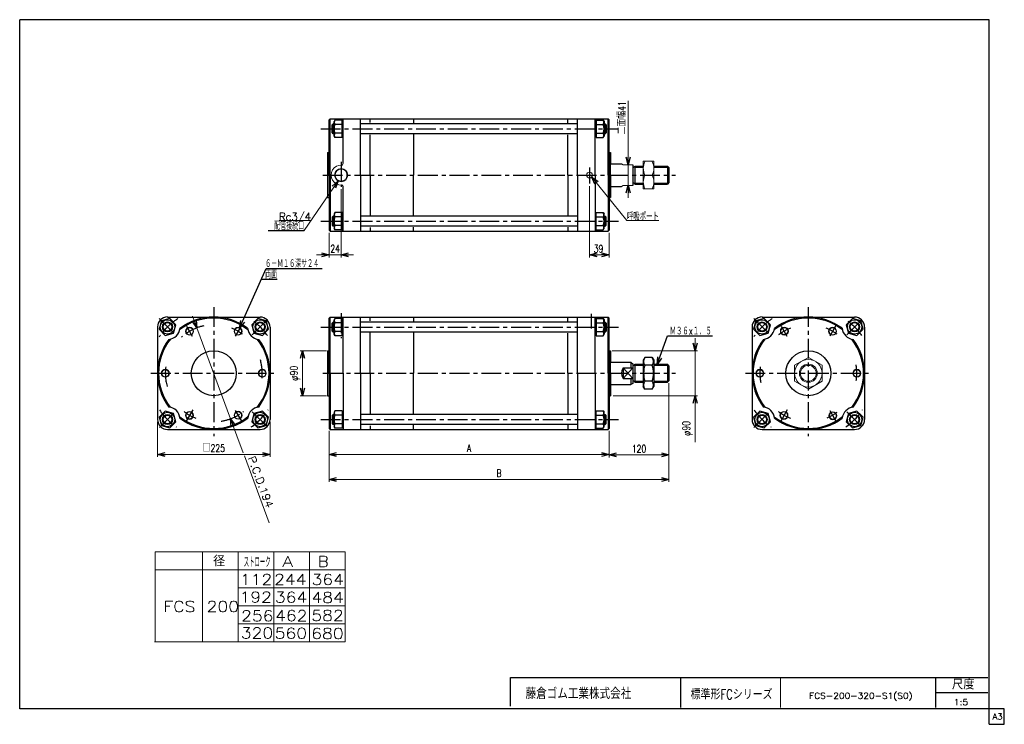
# Model space of a CAD drawing. Header units: millimetres. Extents: x -950 to 1020, y -701 to 709.
import ezdxf
from ezdxf.enums import TextEntityAlignment as Align

# ---------------------------------------------------------------- set-up
doc = ezdxf.new("R2010")
doc.units = ezdxf.units.MM
doc.header["$LTSCALE"] = 1.25
doc.linetypes.add('CENTER', pattern=[50.8, 31.75, -6.35, 6.35, -6.35])
doc.layers.add('ZUWAKU', color=7, linetype='Continuous')
doc.styles.add('dcStyle0', font='txt.shx', dxfattribs={"width": 0.75, "bigfont": 'bigfont'})
doc.dimstyles.new('DaDimRotatedStyle', dxfattribs={"dimtxt": 15, "dimasz": 15.000009, "dimexe": 5, "dimexo": 5, "dimgap": 5, "dimtad": 3, "dimdsep": 46, "dimtxsty": 'dcStyle0', "dimblk1": 'OPEN30', "dimblk2": 'OPEN30', "dimsah": 1, "dimcen": 0.09, "dimclrd": 4, "dimclre": 4, "dimclrt": 4, "dimadec": 0, "dimazin": 2, "dimtfac": 1, "dimtdec": 4, "dimtmove": 0, "dimatfit": 0, "dimfxl": 1, "dimarcsym": 0})

# ---------------------------------------------------------------- blocks, each defined once
blk = doc.blocks.new('_OPEN30')
at = {"color": 0, "linetype": 'ByBlock', "lineweight": -2}
for p, q in [((-1, 0.267949), (0, 0)), ((0, 0), (-1, -0.267949)), ((0, 0), (-1, 0))]:
    blk.add_line(p, q, dxfattribs=at)
blk = doc.blocks.new('DC_GROUP_Φ200_1')
at = {"color": 4, "linetype": 'Continuous', "lineweight": 25}
for p, q in [((-666.5, 106), (-671, 89.3)), ((-649.8, 110.5), (-666.5, 106)), ((-637.5, 98.2), (-649.8, 110.5)), ((-671, 89.3), (-658.7, 77)), ((-658.7, 77), (-642, 81.5)), ((-642, 81.5), (-637.5, 98.2))]:
    blk.add_line(p, q, dxfattribs=at)
for radius in [14.5, 10, 8.65]:
    blk.add_circle((-654.3, 93.8), radius, dxfattribs=at)
blk = doc.blocks.new('DC_GROUP_Φ200_2')
at = {"color": 4, "linetype": 'Continuous', "lineweight": 25}
for p, q in [((-464.5, -74.8), (-481.3, -79.3)), ((-452.3, -87), (-464.5, -74.8)), ((-481.3, -79.3), (-485.7, -96)), ((-485.7, -96), (-473.5, -108.2)), ((-456.8, -103.7), (-452.3, -87)), ((-473.5, -108.2), (-456.8, -103.7))]:
    blk.add_line(p, q, dxfattribs=at)
for radius in [14.5, 10, 8.65]:
    blk.add_circle((-469, -91.5), radius, dxfattribs=at)
blk = doc.blocks.new('DC_GROUP_Φ200_3')
at = {"color": 4, "linetype": 'Continuous', "lineweight": 25}
for p, q in [((-473.5, 110.5), (-485.7, 98.2)), ((-456.8, 106), (-473.5, 110.5)), ((-452.3, 89.3), (-456.8, 106)), ((-485.7, 98.2), (-481.3, 81.5)), ((-481.3, 81.5), (-464.5, 77)), ((-464.5, 77), (-452.3, 89.3))]:
    blk.add_line(p, q, dxfattribs=at)
for radius in [14.5, 10, 8.65]:
    blk.add_circle((-469, 93.8), radius, dxfattribs=at)
blk = doc.blocks.new('DC_GROUP_Φ200_4')
at = {"color": 4, "linetype": 'Continuous', "lineweight": 25}
for p, q in [((-658.7, -74.8), (-671, -87)), ((-642, -79.3), (-658.7, -74.8)), ((-671, -87), (-666.5, -103.7)), ((-649.8, -108.2), (-637.5, -96)), ((-637.5, -96), (-642, -79.3)), ((-666.5, -103.7), (-649.8, -108.2))]:
    blk.add_line(p, q, dxfattribs=at)
for radius in [14.5, 10, 8.65]:
    blk.add_circle((-654.3, -91.5), radius, dxfattribs=at)
blk = doc.blocks.new('DC_GROUP_Φ200_5')
at = {"color": 4, "linetype": 'Continuous', "lineweight": 25}
for p, q in [((-319.4, -74), (-321, -76.9)), ((-321, -76.9), (-321, -105.9)), ((-305, -74), (-319.4, -74)), ((-305, -74), (-305, -108.7)), ((-305, -74.5), (-305, -108.3)), ((-305, -74.5), (-302.9, -74.5)), ((-305, -82.7), (-319.4, -82.7)), ((-319.4, -108.7), (-321, -105.9)), ((-305, -100), (-319.4, -100)), ((-305, -108.7), (-319.4, -108.7)), ((-305, -108.3), (-302.9, -108.3))]:
    blk.add_line(p, q, dxfattribs=at)
for centre, radius, start, end in [((-311.9, -78.4), 8.66, 150, 210), ((-297.2, -91.4), 23.8, 158.7017, 201.2983), ((-311.9, -104.4), 8.66, 150, 210)]:
    blk.add_arc(centre, radius, start, end, dxfattribs=at)
blk = doc.blocks.new('DC_GROUP_Φ200_6')
at = {"color": 4, "linetype": 'Continuous', "lineweight": 25}
for p, q in [((203.2, -74.5), (201.1, -74.5)), ((203.2, -108.7), (203.2, -74)), ((203.2, -74), (217.6, -74)), ((203.2, -108.3), (203.2, -74.5)), ((217.6, -74), (219.2, -76.9)), ((219.2, -105.9), (219.2, -76.9)), ((203.2, -82.7), (217.6, -82.7)), ((203.2, -108.3), (201.1, -108.3)), ((203.2, -100), (217.6, -100)), ((203.2, -108.7), (217.6, -108.7)), ((217.6, -108.7), (219.2, -105.9))]:
    blk.add_line(p, q, dxfattribs=at)
for centre, radius, start, end in [((210.1, -78.4), 8.66, 330, 30), ((195.3, -91.4), 23.8, 338.7017, 21.2983), ((210.1, -104.4), 8.66, 330, 30)]:
    blk.add_arc(centre, radius, start, end, dxfattribs=at)
blk = doc.blocks.new('DC_GROUP_Φ200_7')
at = {"color": 4, "linetype": 'Continuous', "lineweight": 25}
for p, q in [((300.7, 32.9), (297.7, 27.6)), ((297.7, 27.6), (297.7, -25.4)), ((315.6, 32.9), (300.7, 32.9)), ((315.6, 32.9), (318.7, 27.6)), ((318.7, 27.6), (318.7, -25.4)), ((315.6, 17), (300.7, 17)), ((315.6, -14.7), (300.7, -14.7)), ((300.7, -30.6), (297.7, -25.4)), ((315.6, -30.6), (300.7, -30.6)), ((315.6, -30.6), (318.7, -25.4))]:
    blk.add_line(p, q, dxfattribs=at)
for centre, radius, start, end in [((312.3, 24.9), 14.1, 145.6111, 214.3889), ((304, 24.9), 14.1, 325.6111, 34.3889), ((350.8, 1.1), 52.5, 162.4111, 197.5889), ((265.5, 1.1), 52.5, 342.4111, 17.5889), ((312.3, -22.7), 14.1, 145.6111, 214.3889), ((304, -22.7), 14.1, 325.6111, 34.3889)]:
    blk.add_arc(centre, radius, start, end, dxfattribs=at)
blk = doc.blocks.new('DC_GROUP_Φ200_8')
at = {"color": 4, "linetype": 'Continuous', "lineweight": 25}
for p, q in [((523, 106), (518.5, 89.3)), ((539.7, 110.5), (523, 106)), ((552, 98.2), (539.7, 110.5)), ((518.5, 89.3), (530.8, 77)), ((530.8, 77), (547.5, 81.5)), ((547.5, 81.5), (552, 98.2))]:
    blk.add_line(p, q, dxfattribs=at)
for radius in [14.5, 10, 8.65]:
    blk.add_circle((535.3, 93.8), radius, dxfattribs=at)
blk = doc.blocks.new('DC_GROUP_Φ200_9')
at = {"color": 4, "linetype": 'Continuous', "lineweight": 25}
for p, q in [((725, -74.8), (708.3, -79.3)), ((737.3, -87), (725, -74.8)), ((708.3, -79.3), (703.8, -96)), ((703.8, -96), (716, -108.2)), ((732.8, -103.7), (737.3, -87)), ((716, -108.2), (732.8, -103.7))]:
    blk.add_line(p, q, dxfattribs=at)
for radius in [14.5, 10, 8.65]:
    blk.add_circle((720.5, -91.5), radius, dxfattribs=at)
blk = doc.blocks.new('DC_GROUP_Φ200_10')
at = {"color": 4, "linetype": 'Continuous', "lineweight": 25}
for p, q in [((716, 110.5), (703.8, 98.2)), ((732.8, 106), (716, 110.5)), ((737.3, 89.3), (732.8, 106)), ((703.8, 98.2), (708.3, 81.5)), ((708.3, 81.5), (725, 77)), ((725, 77), (737.3, 89.3))]:
    blk.add_line(p, q, dxfattribs=at)
for radius in [14.5, 10, 8.65]:
    blk.add_circle((720.5, 93.8), radius, dxfattribs=at)
blk = doc.blocks.new('DC_GROUP_Φ200_11')
at = {"color": 4, "linetype": 'Continuous', "lineweight": 25}
for p, q in [((530.8, -74.8), (518.5, -87)), ((547.5, -79.3), (530.8, -74.8)), ((518.5, -87), (523, -103.7)), ((539.7, -108.2), (552, -96)), ((552, -96), (547.5, -79.3)), ((523, -103.7), (539.7, -108.2))]:
    blk.add_line(p, q, dxfattribs=at)
for radius in [14.5, 10, 8.65]:
    blk.add_circle((535.3, -91.5), radius, dxfattribs=at)
blk = doc.blocks.new('DC_GROUP_Φ200_12')
at = {"color": 4, "linetype": 'Continuous', "lineweight": 25}
for p, q in [((-319.4, 111), (-321, 108.1)), ((-321, 79.1), (-321, 108.1)), ((-305, 111), (-319.4, 111)), ((-305, 102.3), (-319.4, 102.3)), ((-305, 76.3), (-305, 111)), ((-305, 76.7), (-305, 110.5)), ((-305, 110.5), (-302.9, 110.5)), ((-319.4, 76.3), (-321, 79.1)), ((-305, 85), (-319.4, 85)), ((-305, 76.3), (-319.4, 76.3)), ((-305, 76.7), (-302.9, 76.7))]:
    blk.add_line(p, q, dxfattribs=at)
for centre, radius, start, end in [((-297.2, 93.6), 23.8, 158.7017, 201.2983), ((-311.9, 106.6), 8.66, 150, 210), ((-311.9, 80.6), 8.66, 150, 210)]:
    blk.add_arc(centre, radius, start, end, dxfattribs=at)
blk = doc.blocks.new('DC_GROUP_Φ200_13')
at = {"color": 4, "linetype": 'Continuous', "lineweight": 25}
for p, q in [((203.2, 110.5), (201.1, 110.5)), ((203.2, 111), (203.2, 76.3)), ((203.2, 111), (217.6, 111)), ((203.2, 110.5), (203.2, 76.7)), ((203.2, 102.3), (217.6, 102.3)), ((217.6, 111), (219.2, 108.1)), ((219.2, 108.1), (219.2, 79.1)), ((203.2, 85), (217.6, 85)), ((217.6, 76.3), (219.2, 79.1)), ((203.2, 76.7), (201.1, 76.7)), ((203.2, 76.3), (217.6, 76.3))]:
    blk.add_line(p, q, dxfattribs=at)
for centre, radius, start, end in [((210.1, 106.6), 8.66, 330, 30), ((195.3, 93.6), 23.8, 338.7017, 21.2983), ((210.1, 80.6), 8.66, 330, 30)]:
    blk.add_arc(centre, radius, start, end, dxfattribs=at)
blk = doc.blocks.new('DC_GROUP_Φ200_14')
at = {"color": 4, "linetype": 'Continuous', "lineweight": 25}
for p, q in [((-319.4, 322.5), (-321, 319.7)), ((-321, 319.7), (-321, 290.7)), ((-305, 322.5), (-319.4, 322.5)), ((-305, 322.5), (-305, 287.8)), ((-305, 322.1), (-305, 288.3)), ((-305, 322.1), (-302.9, 322.1)), ((-305, 313.8), (-319.4, 313.8)), ((-305, 296.5), (-319.4, 296.5)), ((-319.4, 287.8), (-321, 290.7)), ((-305, 287.8), (-319.4, 287.8)), ((-305, 288.3), (-302.9, 288.3))]:
    blk.add_line(p, q, dxfattribs=at)
for centre, radius, start, end in [((-311.9, 318.1), 8.66, 150, 210), ((-297.2, 305.2), 23.8, 158.7017, 201.2983), ((-311.9, 292.2), 8.66, 150, 210)]:
    blk.add_arc(centre, radius, start, end, dxfattribs=at)
blk = doc.blocks.new('DC_GROUP_Φ200_15')
at = {"color": 4, "linetype": 'Continuous', "lineweight": 25}
for p, q in [((203.2, 322.1), (201.1, 322.1)), ((203.2, 287.8), (203.2, 322.5)), ((203.2, 322.5), (217.6, 322.5)), ((203.2, 288.3), (203.2, 322.1)), ((217.6, 322.5), (219.2, 319.7)), ((219.2, 290.7), (219.2, 319.7)), ((203.2, 313.8), (217.6, 313.8)), ((203.2, 296.5), (217.6, 296.5)), ((203.2, 288.3), (201.1, 288.3)), ((203.2, 287.8), (217.6, 287.8)), ((217.6, 287.8), (219.2, 290.7))]:
    blk.add_line(p, q, dxfattribs=at)
for centre, radius, start, end in [((210.1, 318.1), 8.66, 330, 30), ((195.3, 305.2), 23.8, 338.7017, 21.2983), ((210.1, 292.2), 8.66, 330, 30)]:
    blk.add_arc(centre, radius, start, end, dxfattribs=at)
blk = doc.blocks.new('DC_GROUP_Φ200_16')
at = {"color": 4, "linetype": 'Continuous', "lineweight": 25}
for p, q in [((-319.4, 507.5), (-321, 504.7)), ((-321, 475.7), (-321, 504.7)), ((-305, 507.5), (-319.4, 507.5)), ((-305, 498.8), (-319.4, 498.8)), ((-305, 472.8), (-305, 507.5)), ((-305, 473.3), (-305, 507.1)), ((-305, 507.1), (-302.9, 507.1)), ((-319.4, 472.8), (-321, 475.7)), ((-305, 481.5), (-319.4, 481.5)), ((-305, 472.8), (-319.4, 472.8)), ((-305, 473.3), (-302.9, 473.3))]:
    blk.add_line(p, q, dxfattribs=at)
for centre, radius, start, end in [((-297.2, 490.2), 23.8, 158.7017, 201.2983), ((-311.9, 503.1), 8.66, 150, 210), ((-311.9, 477.2), 8.66, 150, 210)]:
    blk.add_arc(centre, radius, start, end, dxfattribs=at)
blk = doc.blocks.new('DC_GROUP_Φ200_17')
at = {"color": 4, "linetype": 'Continuous', "lineweight": 25}
for p, q in [((203.2, 507.1), (201.1, 507.1)), ((203.2, 507.5), (203.2, 472.8)), ((203.2, 507.5), (217.6, 507.5)), ((203.2, 507.1), (203.2, 473.3)), ((203.2, 498.8), (217.6, 498.8)), ((217.6, 507.5), (219.2, 504.7)), ((219.2, 504.7), (219.2, 475.7)), ((203.2, 473.3), (201.1, 473.3)), ((203.2, 481.5), (217.6, 481.5)), ((203.2, 472.8), (217.6, 472.8)), ((217.6, 472.8), (219.2, 475.7))]:
    blk.add_line(p, q, dxfattribs=at)
for centre, radius, start, end in [((210.1, 503.1), 8.66, 330, 30), ((195.3, 490.2), 23.8, 338.7017, 21.2983), ((210.1, 477.2), 8.66, 330, 30)]:
    blk.add_arc(centre, radius, start, end, dxfattribs=at)
blk = doc.blocks.new('*D18')
at = {"color": 4, "linetype": 'Continuous', "lineweight": 13}
for p, q in [((-335.9, 46.1), (-388.9, 46.1)), ((-383.9, -43.9), (-383.9, 46.1)), ((-335.9, -43.9), (-388.9, -43.9))]:
    blk.add_line(p, q, dxfattribs=at)
at = {"color": 4, "xscale": 15.00001393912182, "yscale": 14.99994636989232}
for p, rotation in [((-383.9, 46.1), 90), ((-383.9, -43.9), 270)]:
    blk.add_blockref('_OPEN30', p, dxfattribs=dict(at, rotation=rotation))
at = {"color": 4, "insert": (-388.9, 1.1), "char_height": 15, "width": 63.75, "attachment_point": 8, "rotation": 90, "style": 'dcStyle0'}
blk.add_mtext('\\T1.00;φ90', dxfattribs=at)
blk = doc.blocks.new('*D19')
at = {"color": 4, "linetype": 'Continuous', "lineweight": 13}
for p, q in [((401.2, 71.1), (401.2, 46.1)), ((235.6, 46.1), (406.2, 46.1)), ((401.2, -43.9), (401.2, 46.1)), ((237.1, -43.9), (406.2, -43.9)), ((401.2, -136.9), (401.2, -43.9))]:
    blk.add_line(p, q, dxfattribs=at)
at = {"color": 4, "xscale": 15.00001393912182, "yscale": 14.99994636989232}
for p, rotation in [((401.2, 46.1), 270), ((401.2, -43.9), 90)]:
    blk.add_blockref('_OPEN30', p, dxfattribs=dict(at, rotation=rotation))
at = {"color": 4, "insert": (396.2, -94.4), "char_height": 15, "width": 63.75, "attachment_point": 9, "rotation": 90, "style": 'dcStyle0'}
blk.add_mtext('\\T1.00;φ90', dxfattribs=at)
blk = doc.blocks.new('*D20')
at = {"color": 4, "linetype": 'Continuous', "lineweight": 13}
for p, q in [((-330.9, -114.4), (-330.9, -166.4)), ((229.1, -114.4), (229.1, -166.4)), ((-330.9, -161.4), (229.1, -161.4))]:
    blk.add_line(p, q, dxfattribs=at)
at = {"color": 4, "xscale": 15.00001393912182, "yscale": 14.99994636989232}
for p, rotation in [((-330.9, -161.4), 180), ((229.1, -161.4), 360)]:
    blk.add_blockref('_OPEN30', p, dxfattribs=dict(at, rotation=rotation))
at = {"color": 4, "insert": (-50.9, -156.4), "char_height": 15, "width": 33.75, "attachment_point": 8, "style": 'dcStyle0'}
blk.add_mtext('\\T1.00;A', dxfattribs=at)
blk = doc.blocks.new('*D21')
at = {"color": 4, "linetype": 'Continuous', "lineweight": 13}
for p, q in [((349.1, -18.9), (349.1, -167.4)), ((229.1, -114.4), (229.1, -167.4)), ((229.1, -162.4), (349.1, -162.4))]:
    blk.add_line(p, q, dxfattribs=at)
at = {"color": 4, "xscale": 15.00001393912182, "yscale": 14.99994636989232}
for p, rotation in [((229.1, -162.4), 180), ((349.1, -162.4), 360)]:
    blk.add_blockref('_OPEN30', p, dxfattribs=dict(at, rotation=rotation))
at = {"color": 4, "insert": (289.1, -157.4), "char_height": 15, "width": 63.75, "attachment_point": 8, "style": 'dcStyle0'}
blk.add_mtext('\\T1.00;120', dxfattribs=at)
blk = doc.blocks.new('*D22')
at = {"color": 4, "linetype": 'Continuous', "lineweight": 13}
for p, q in [((349.1, -18.9), (349.1, -216.4)), ((-330.9, -114.4), (-330.9, -216.4)), ((-330.9, -211.4), (349.1, -211.4))]:
    blk.add_line(p, q, dxfattribs=at)
at = {"color": 4, "xscale": 15.00001393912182, "yscale": 14.99994636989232}
for p, rotation in [((-330.9, -211.4), 180), ((349.1, -211.4), 360)]:
    blk.add_blockref('_OPEN30', p, dxfattribs=dict(at, rotation=rotation))
at = {"color": 4, "insert": (9.1, -206.4), "char_height": 15, "width": 33.75, "attachment_point": 8, "style": 'dcStyle0'}
blk.add_mtext('\\T1.00;B', dxfattribs=at)
blk = doc.blocks.new('DC_GROUP_Φ200_18')
at = {"color": 4, "linetype": 'Continuous', "lineweight": 13}
for p, q in [((318.7, 425.2), (297.7, 425.2)), ((297.7, 425.2), (297.7, 370.2)), ((318.7, 370.2), (318.7, 425.2)), ((300.7, 397.7), (315.6, 397.7)), ((297.7, 370.2), (318.7, 370.2))]:
    blk.add_line(p, q, dxfattribs=at)
for centre, start, end in [((330.3, 411.4), 155.068, 204.932), ((286.1, 411.4), 335.068, 24.932), ((330.3, 383.9), 155.068, 204.932), ((286.1, 383.9), 335.068, 24.932)]:
    blk.add_arc(centre, 32.6, start, end, dxfattribs=at)
blk = doc.blocks.new('DC_GROUP_Φ200_19')
at = {"color": 4, "linetype": 'Continuous', "lineweight": 13}
for p, q in [((627.9, 32.9), (600.4, 17)), ((655.4, 17), (627.9, 32.9)), ((600.4, 17), (600.4, -14.7)), ((655.4, -14.7), (655.4, 17)), ((600.4, -14.7), (627.9, -30.6)), ((627.9, -30.6), (655.4, -14.7))]:
    blk.add_line(p, q, dxfattribs=at)
for radius in [27.5, 18, 15.8]:
    blk.add_circle((627.9, 1.1), radius, dxfattribs=at)
blk = doc.blocks.new('*D25')
at = {"color": 4, "linetype": 'Continuous', "lineweight": 13}
for p, q in [((-674.1, -96.4), (-674.1, -166.4)), ((-449.1, -96.4), (-449.1, -166.4)), ((-674.1, -161.4), (-449.1, -161.4))]:
    blk.add_line(p, q, dxfattribs=at)
at = {"color": 4, "xscale": 15.00001393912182, "yscale": 14.99994636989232}
for p, rotation in [((-674.1, -161.4), 180), ((-449.1, -161.4), 360)]:
    blk.add_blockref('_OPEN30', p, dxfattribs=dict(at, rotation=rotation))
at = {"color": 4, "insert": (-561.6, -156.4), "char_height": 15, "width": 78.75, "attachment_point": 8, "style": 'dcStyle0'}
blk.add_mtext('\\T1.00;□225', dxfattribs=at)
blk = doc.blocks.new('DC_GROUP_Φ200_20')
at = {"color": 4, "linetype": 'Continuous', "lineweight": 13}
for p, q in [((-604, 115.5), (-595.3, 92.1)), ((-595.3, 92.1), (-528, -89.8)), ((-502.6, -158.2), (-528, -89.8)), ((-450.7, -298.4), (-500.4, -164.3))]:
    blk.add_line(p, q, dxfattribs=at)
at = {"color": 4, "xscale": 15.00001393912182, "yscale": 14.99994636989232}
for p, rotation in [((-595.3, 92.1), 290.319751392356), ((-528, -89.8), 110.319751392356)]:
    blk.add_blockref('_OPEN30', p, dxfattribs=dict(at, rotation=rotation))
at = {"color": 4, "style": 'dcStyle0', "width": 0.8}
blk.add_text('P.C.D.194', height=15, rotation=-69.6802, dxfattribs=at).set_placement((-493.6, -168.3), (-456, -269.6), align=Align.FIT)
blk = doc.blocks.new('*D27')
at = {"color": 4, "linetype": 'Continuous', "lineweight": 13}
for p, q in [((267.7, 546.5), (267.7, 418.2)), ((267.7, 377.2), (267.7, 418.2)), ((267.7, 352.2), (267.7, 377.2))]:
    blk.add_line(p, q, dxfattribs=at)
at = {"color": 4, "xscale": 15.00001393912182, "yscale": 14.99994636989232}
for p, rotation in [((267.7, 418.2), 270), ((267.7, 377.2), 90)]:
    blk.add_blockref('_OPEN30', p, dxfattribs=dict(at, rotation=rotation))
at = {"color": 4, "insert": (262.7, 479), "char_height": 15, "width": 93.75, "attachment_point": 7, "rotation": 90, "style": 'dcStyle0'}
blk.add_mtext('\\T1.00;二面幅41', dxfattribs=at)
blk = doc.blocks.new('DC_GROUP_Φ200_21')
at = {"color": 4, "linetype": 'Continuous', "lineweight": 13}
for radius in [8, 6.92]:
    blk.add_circle((-513.1, 85.1), radius, dxfattribs=at)
blk = doc.blocks.new('DC_GROUP_Φ200_22')
at = {"color": 4, "linetype": 'Continuous', "lineweight": 13}
for radius in [8, 6.92]:
    blk.add_circle((-610.1, 85.1), radius, dxfattribs=at)
blk = doc.blocks.new('DC_GROUP_Φ200_23')
at = {"color": 4, "linetype": 'Continuous', "lineweight": 13}
for radius in [8, 6.92]:
    blk.add_circle((-658.6, 1.1), radius, dxfattribs=at)
blk = doc.blocks.new('DC_GROUP_Φ200_24')
at = {"color": 4, "linetype": 'Continuous', "lineweight": 13}
for radius in [8, 6.92]:
    blk.add_circle((-610.3, -83.2), radius, dxfattribs=at)
blk = doc.blocks.new('DC_GROUP_Φ200_25')
at = {"color": 4, "linetype": 'Continuous', "lineweight": 13}
for radius in [8, 6.92]:
    blk.add_circle((-513.1, -82.9), radius, dxfattribs=at)
blk = doc.blocks.new('DC_GROUP_Φ200_26')
at = {"color": 4, "linetype": 'Continuous', "lineweight": 13}
for radius in [8, 6.92]:
    blk.add_circle((-464.6, 1.1), radius, dxfattribs=at)
blk = doc.blocks.new('DC_GROUP_Φ200_27')
at = {"color": 4, "linetype": 'Continuous', "lineweight": 13}
for radius in [8, 6.92]:
    blk.add_circle((579.9, 85.4), radius, dxfattribs=at)
blk = doc.blocks.new('DC_GROUP_Φ200_28')
at = {"color": 4, "linetype": 'Continuous', "lineweight": 13}
for radius in [8, 6.92]:
    blk.add_circle((530.9, 1.1), radius, dxfattribs=at)
blk = doc.blocks.new('DC_GROUP_Φ200_29')
at = {"color": 4, "linetype": 'Continuous', "lineweight": 13}
for radius in [8, 6.92]:
    blk.add_circle((676.4, 85.1), radius, dxfattribs=at)
blk = doc.blocks.new('DC_GROUP_Φ200_30')
at = {"color": 4, "linetype": 'Continuous', "lineweight": 13}
for radius in [8, 6.92]:
    blk.add_circle((724.9, 1.1), radius, dxfattribs=at)
blk = doc.blocks.new('DC_GROUP_Φ200_31')
at = {"color": 4, "linetype": 'Continuous', "lineweight": 13}
for radius in [8, 6.92]:
    blk.add_circle((677, -83.8), radius, dxfattribs=at)
blk = doc.blocks.new('DC_GROUP_Φ200_32')
at = {"color": 4, "linetype": 'Continuous', "lineweight": 13}
for radius in [8, 6.92]:
    blk.add_circle((579.2, -83.2), radius, dxfattribs=at)
blk = doc.blocks.new('DC_GROUP_Φ200_33')
at = {"color": 4, "linetype": 'Continuous', "lineweight": 13}
for p, q in [((194.6, 393.7), (265, 306.5)), ((265, 306.5), (329, 306.5))]:
    blk.add_line(p, q, dxfattribs=at)
at = {"color": 4, "xscale": 15.00001393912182, "yscale": 14.99994636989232, "rotation": 128.9425284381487}
blk.add_blockref('_OPEN30', (194.6, 393.7), dxfattribs=at)
at = {"color": 4, "style": 'dcStyle0', "width": 0.680851}
blk.add_text('呼吸ポート', height=15, dxfattribs=at).set_placement((265, 306.5), (329, 306.5), align=Align.FIT)
blk = doc.blocks.new('DC_GROUP_Φ200_34')
at = {"color": 4, "linetype": 'Continuous', "lineweight": 13}
for p, q in [((-313, 385.9), (-380.8, 287)), ((-367.1, 306.9), (-431.1, 306.9))]:
    blk.add_line(p, q, dxfattribs=at)
at = {"color": 4, "xscale": 15.00001393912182, "yscale": 14.99994636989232, "rotation": 55.5688427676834}
blk.add_blockref('_OPEN30', (-313, 385.9), dxfattribs=at)
at = {"color": 4, "style": 'dcStyle0', "width": 0.810127}
blk.add_text('Rc3/4', height=15, dxfattribs=at).set_placement((-431.1, 306.9), (-367.1, 306.9), align=Align.FIT)
blk = doc.blocks.new('DA_IMAGEDIMGROUP_1')
at = {"color": 4, "linetype": 'Continuous', "lineweight": 13}
for p, q in [((-306.9, 369.3), (-306.9, 232.8)), ((-330.9, 282.2), (-330.9, 232.8)), ((-355.9, 237.8), (-330.9, 237.8)), ((-330.9, 237.8), (-306.9, 237.8)), ((-281.9, 237.8), (-306.9, 237.8))]:
    blk.add_line(p, q, dxfattribs=at)
at = {"color": 4, "xscale": 15.00001393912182, "yscale": 14.99994636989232}
for p, rotation in [((-330.9, 237.8), 360), ((-306.9, 237.8), 180)]:
    blk.add_blockref('_OPEN30', p, dxfattribs=dict(at, rotation=rotation))
at = {"color": 4, "insert": (-318.9, 242.8), "char_height": 15, "width": 48.75, "attachment_point": 8, "style": 'dcStyle0'}
blk.add_mtext('\\T1.00;24', dxfattribs=at)
blk = doc.blocks.new('*D43')
at = {"color": 4, "linetype": 'Continuous', "lineweight": 13}
for p, q in [((190.1, 375.8), (190.1, 232.8)), ((229.1, 282.2), (229.1, 232.8)), ((190.1, 237.8), (229.1, 237.8))]:
    blk.add_line(p, q, dxfattribs=at)
at = {"color": 4, "xscale": 15.00001393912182, "yscale": 14.99994636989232}
for p, rotation in [((190.1, 237.8), 180), ((229.1, 237.8), 360)]:
    blk.add_blockref('_OPEN30', p, dxfattribs=dict(at, rotation=rotation))
at = {"color": 4, "insert": (208.1, 242.8), "char_height": 15, "width": 48.75, "attachment_point": 8, "style": 'dcStyle0'}
blk.add_mtext('\\T1.00;39', dxfattribs=at)

msp = doc.modelspace()

# ---------------------------------------------------------------- linework, layer by layer
at = {"color": 4, "linetype": 'Continuous', "lineweight": 25}
for p, q in [((-328.912, 510.151), (-330.912, 508.151)), ((-328.912, 510.151), (-330.912, 508.151)), ((-330.912, 442.651), (-330.912, 508.151)), ((-330.912, 397.651), (-330.912, 508.151)), ((-328.912, 510.151), (227.088, 510.151)), ((-328.912, 510.151), (227.088, 510.151)), ((-328.912, 397.651), (-328.912, 510.151)), ((-322.912, 500.151), (-324.912, 498.151)), ((-324.912, 482.151), (-324.912, 498.151)), ((-324.512, 498.551), (-321.012, 498.551)), ((-321.012, 500.151), (-322.912, 500.151)), ((-322.912, 480.151), (-322.912, 500.151)), ((-302.912, 420.63), (-302.912, 510.151)), ((-267.912, 397.651), (-267.912, 510.151)), ((166.088, 500.151), (-267.912, 500.151)), ((-248.812, 502.774), (-248.812, 510.151)), ((-161.912, 510.151), (-161.912, 501.545)), ((146.988, 501.71), (146.988, 510.151)), ((166.088, 397.651), (166.088, 510.151)), ((201.088, 397.651), (201.088, 510.151)), ((219.188, 500.151), (221.088, 500.151)), ((222.688, 498.551), (219.188, 498.551)), ((221.088, 500.151), (223.088, 498.151)), ((221.088, 500.151), (221.088, 480.151)), ((223.088, 498.151), (223.088, 482.151)), ((227.088, 510.151), (229.088, 508.151)), ((227.088, 510.151), (229.088, 508.151)), ((227.088, 397.651), (227.088, 510.151)), ((229.088, 442.651), (229.088, 508.151)), ((229.088, 397.651), (229.088, 508.151)), ((-322.912, 480.151), (-324.912, 482.151)), ((-324.512, 481.751), (-321.012, 481.751)), ((-321.012, 480.151), (-322.912, 480.151)), ((166.088, 480.151), (-267.912, 480.151)), ((-248.812, 397.651), (-248.812, 478.263)), ((-161.912, 478.973), (-161.912, 397.651)), ((146.988, 397.651), (146.988, 478.108)), ((222.688, 481.751), (219.188, 481.751)), ((219.188, 480.151), (221.088, 480.151)), ((221.088, 480.151), (223.088, 482.151)), ((-333.912, 442.651), (-330.912, 442.651)), ((-333.912, 442.651), (-333.912, 352.651)), ((-333.912, 442.651), (-330.912, 442.651)), ((229.088, 442.651), (232.088, 442.651)), ((229.088, 442.651), (232.088, 442.651)), ((232.088, 442.651), (232.088, 420.151)), ((232.088, 397.651), (232.088, 442.651)), ((232.088, 420.151), (254.048, 420.151)), ((277.088, 418.151), (277.088, 377.017)), ((281.088, 415.651), (297.667, 415.651)), ((281.088, 415.651), (281.088, 379.651)), ((318.667, 415.651), (346.088, 415.651)), ((349.088, 412.651), (346.088, 415.651)), ((346.088, 415.651), (346.088, 379.651)), ((-330.912, 397.651), (-330.912, 287.151)), ((-328.912, 397.651), (-328.912, 285.151)), ((-267.912, 397.651), (-267.912, 285.151)), ((-248.812, 397.651), (-248.812, 317.04)), ((-161.912, 316.33), (-161.912, 397.651)), ((146.988, 397.651), (146.988, 317.195)), ((166.088, 397.651), (166.088, 285.151)), ((201.088, 397.651), (201.088, 285.151)), ((227.088, 397.651), (227.088, 285.151)), ((229.088, 397.651), (229.088, 287.151)), ((232.088, 397.651), (232.088, 352.651)), ((281.088, 413.651), (297.667, 413.651)), ((318.667, 413.651), (348.088, 413.651)), ((349.088, 412.651), (349.088, 382.651)), ((-302.912, 285.151), (-302.912, 374.673)), ((232.088, 375.151), (254.048, 375.151)), ((281.088, 381.651), (297.667, 381.651)), ((281.088, 379.651), (297.667, 379.651)), ((318.667, 381.651), (348.088, 381.651)), ((318.667, 379.651), (346.088, 379.651)), ((349.088, 382.651), (346.088, 379.651)), ((-333.912, 352.651), (-330.912, 352.651)), ((229.088, 352.651), (232.088, 352.651)), ((-322.912, 315.151), (-324.912, 313.151)), ((-324.912, 313.151), (-324.912, 297.151)), ((-322.912, 295.151), (-324.912, 297.151)), ((-324.512, 313.551), (-321.012, 313.551)), ((-324.512, 296.751), (-321.012, 296.751)), ((-321.012, 315.151), (-322.912, 315.151)), ((-322.912, 315.151), (-322.912, 295.151)), ((166.088, 315.151), (-267.912, 315.151)), ((219.188, 315.151), (221.088, 315.151)), ((222.688, 313.551), (219.188, 313.551)), ((222.688, 296.751), (219.188, 296.751)), ((221.088, 315.151), (223.088, 313.151)), ((221.088, 295.151), (221.088, 315.151)), ((221.088, 295.151), (223.088, 297.151)), ((223.088, 297.151), (223.088, 313.151)), ((-452.728, 287.001), (-380.778, 287.001)), ((-328.912, 285.151), (-330.912, 287.151)), ((-328.912, 285.151), (227.088, 285.151)), ((-321.012, 295.151), (-322.912, 295.151)), ((166.088, 295.151), (-267.912, 295.151)), ((-248.812, 292.528), (-248.812, 285.151)), ((-161.912, 285.151), (-161.912, 293.758)), ((146.988, 293.593), (146.988, 285.151)), ((219.188, 295.151), (221.088, 295.151)), ((227.088, 285.151), (229.088, 287.151)), ((-510.326, 91.606), (-457.169, 210.483)), ((-457.169, 210.483), (-344.507, 210.483)), ((-466.536, 189.536), (-434.697, 189.536)), ((-654.266, 113.633), (-469.135, 113.633)), ((-328.912, 113.633), (-330.912, 111.633)), ((-328.912, 113.633), (-330.912, 111.633)), ((-330.912, 46.133), (-330.912, 111.633)), ((-330.912, 1.133), (-330.912, 111.633)), ((-328.912, 113.633), (227.088, 113.633)), ((-328.912, 113.633), (227.088, 113.633)), ((-328.912, 1.133), (-328.912, 113.633)), ((-322.912, 103.633), (-324.912, 101.633)), ((-324.912, 85.633), (-324.912, 101.633)), ((-324.512, 102.033), (-321.012, 102.033)), ((-321.012, 103.633), (-322.912, 103.633)), ((-322.912, 83.633), (-322.912, 103.633)), ((-302.912, 1.133), (-302.912, 113.633)), ((-267.912, 1.133), (-267.912, 113.633)), ((166.088, 103.633), (-267.912, 103.633)), ((-248.812, 106.256), (-248.812, 113.633)), ((-161.912, 113.633), (-161.912, 105.026)), ((146.988, 105.191), (146.988, 113.633)), ((166.088, 1.133), (166.088, 113.633)), ((201.088, 1.133), (201.088, 113.633)), ((219.188, 103.633), (221.088, 103.633)), ((222.688, 102.033), (219.188, 102.033)), ((221.088, 103.633), (223.088, 101.633)), ((221.088, 103.633), (221.088, 83.633)), ((223.088, 101.633), (223.088, 85.633)), ((227.088, 113.633), (229.088, 111.633)), ((227.088, 113.633), (229.088, 111.633)), ((227.088, 1.133), (227.088, 113.633)), ((229.088, 46.133), (229.088, 111.633)), ((229.088, 1.133), (229.088, 111.633)), ((535.263, 113.633), (720.394, 113.633)), ((-674.135, 93.764), (-674.135, -91.367)), ((-449.135, 93.633), (-449.135, -91.367)), ((-322.912, 83.633), (-324.912, 85.633)), ((-324.512, 85.233), (-321.012, 85.233)), ((-321.012, 83.633), (-322.912, 83.633)), ((166.088, 83.633), (-267.912, 83.633)), ((-248.812, 1.133), (-248.812, 81.744)), ((-161.912, 82.454), (-161.912, 1.133)), ((146.988, 1.133), (146.988, 81.589)), ((222.688, 85.233), (219.188, 85.233)), ((219.188, 83.633), (221.088, 83.633)), ((221.088, 83.633), (223.088, 85.633)), ((515.394, 93.764), (515.394, -91.367)), ((740.394, 93.633), (740.394, -91.367)), ((325.258, 18.791), (345.866, 76.223)), ((345.866, 76.223), (436.29, 76.223)), ((-333.912, 46.133), (-330.912, 46.133)), ((-333.912, 46.133), (-333.912, -43.867)), ((-333.912, 46.133), (-330.912, 46.133)), ((229.088, 46.133), (232.088, 46.133)), ((229.088, 46.133), (232.088, 46.133)), ((232.088, 46.133), (232.088, 23.633)), ((232.088, 1.133), (232.088, 46.133)), ((232.088, 23.633), (273.088, 23.633)), ((273.088, 23.633), (273.088, 11.733)), ((273.088, 23.633), (277.097, 19.263)), ((-330.912, 1.133), (-330.912, -109.367)), ((-328.912, 1.133), (-328.912, -111.367)), ((-302.912, 1.133), (-302.912, -111.367)), ((-267.912, 1.133), (-267.912, -111.367)), ((-248.812, 1.133), (-248.812, -79.479)), ((-161.912, -80.189), (-161.912, 1.133)), ((146.988, 1.133), (146.988, -79.324)), ((166.088, 1.133), (166.088, -111.367)), ((201.088, 1.133), (201.088, -111.367)), ((227.088, 1.133), (227.088, -111.367)), ((229.088, 1.133), (229.088, -109.367)), ((232.088, 1.133), (232.088, -43.867)), ((257.088, 11.733), (257.088, -9.467)), ((257.088, 11.733), (277.088, 11.733)), ((257.088, 11.733), (277.088, -9.467)), ((277.088, 11.733), (257.088, -9.467)), ((277.088, 19.243), (277.088, -19.502)), ((281.088, 19.133), (297.667, 19.133)), ((281.088, 19.133), (281.088, -16.867)), ((281.088, 17.133), (297.667, 17.133)), ((318.667, 19.133), (346.088, 19.133)), ((318.667, 17.133), (348.088, 17.133)), ((349.088, 16.133), (346.088, 19.133)), ((346.088, 19.133), (346.088, -16.867)), ((349.088, 16.133), (349.088, -13.867)), ((257.088, -9.467), (277.088, -9.467)), ((273.088, -9.467), (273.088, -21.367)), ((277.088, -19.502), (273.088, -21.367)), ((281.088, -14.867), (297.667, -14.867)), ((281.088, -16.867), (297.667, -16.867)), ((318.667, -14.867), (348.088, -14.867)), ((318.667, -16.867), (346.088, -16.867)), ((349.088, -13.867), (346.088, -16.867)), ((232.088, -21.367), (273.088, -21.367)), ((-333.912, -43.867), (-330.912, -43.867)), ((229.088, -43.867), (232.088, -43.867)), ((-322.912, -81.367), (-324.912, -83.367)), ((-324.912, -83.367), (-324.912, -99.367)), ((-324.512, -82.967), (-321.012, -82.967)), ((-321.012, -81.367), (-322.912, -81.367)), ((-322.912, -81.367), (-322.912, -101.367)), ((166.088, -81.367), (-267.912, -81.367)), ((219.188, -81.367), (221.088, -81.367)), ((222.688, -82.967), (219.188, -82.967)), ((221.088, -81.367), (223.088, -83.367)), ((221.088, -101.367), (221.088, -81.367)), ((223.088, -99.367), (223.088, -83.367)), ((-654.135, -111.367), (-469.135, -111.367)), ((-328.912, -111.367), (-330.912, -109.367)), ((-328.912, -111.367), (227.088, -111.367)), ((-322.912, -101.367), (-324.912, -99.367)), ((-324.512, -99.767), (-321.012, -99.767)), ((-321.012, -101.367), (-322.912, -101.367)), ((166.088, -101.367), (-267.912, -101.367)), ((-248.812, -103.99), (-248.812, -111.367)), ((-161.912, -111.367), (-161.912, -102.761)), ((146.988, -102.926), (146.988, -111.367)), ((222.688, -99.767), (219.188, -99.767)), ((219.188, -101.367), (221.088, -101.367)), ((221.088, -101.367), (223.088, -99.367)), ((227.088, -111.367), (229.088, -109.367)), ((535.394, -111.367), (720.394, -111.367))]:
    msp.add_line(p, q, dxfattribs=at)
at = {"color": 4, "linetype": 'CENTER', "lineweight": 25}
for p, q in [((-347.558, 490.151), (248.227, 490.151)), ((-306.912, 424.509), (-306.912, 374.282)), ((-343.762, 397.651), (362.278, 397.651)), ((190.088, 412.702), (190.088, 380.792)), ((-347.558, 305.151), (248.227, 305.151)), ((-561.635, 133.617), (-561.635, -124.755)), ((-306.912, 121.159), (-306.912, 71.566)), ((193.088, 119.915), (193.088, 90.657)), ((627.894, 133.617), (627.894, -124.755)), ((-670.915, 110.413), (-636.662, 76.16)), ((-484.715, 78.052), (-454.23, 108.537)), ((518.614, 110.413), (552.867, 76.16)), ((704.813, 78.052), (735.299, 108.537)), ((-616.189, 95.623), (-604.585, 75.524)), ((-506.385, 96.828), (-518.87, 75.203)), ((-347.558, 93.633), (248.227, 93.633)), ((573.34, 95.623), (584.944, 75.524)), ((683.144, 96.828), (670.658, 75.203)), ((-687.357, 1.133), (-439.945, 1.133)), ((-343.762, 1.133), (362.278, 1.133)), ((502.172, 1.133), (749.584, 1.133)), ((-670.527, -107.76), (-637.495, -74.728)), ((-603.718, -71.759), (-616.885, -94.563)), ((-518.766, -73.117), (-506.385, -94.563)), ((-484.561, -75.941), (-451.595, -108.907)), ((519.002, -107.76), (552.034, -74.728)), ((585.81, -71.759), (572.644, -94.563)), ((670.762, -73.117), (683.144, -94.563)), ((704.968, -75.941), (737.934, -108.907)), ((-347.558, -91.367), (248.227, -91.367))]:
    msp.add_line(p, q, dxfattribs=at)
at = {"color": 4, "linetype": 'Continuous', "lineweight": 13}
for p, q in [((257.088, 418.151), (254.048, 420.151)), ((257.088, 418.151), (277.088, 418.151)), ((297.667, 413.651), (297.667, 381.651)), ((254.048, 375.151), (257.088, 377.151)), ((257.088, 377.151), (277.088, 377.151)), ((-679.026, -356.094), (-298.828, -356.094)), ((-679.026, -356.094), (-679.026, -536.094)), ((-583.915, -356.094), (-583.915, -536.094)), ((-512.644, -356.094), (-512.644, -536.094)), ((-441.372, -356.094), (-441.372, -536.094)), ((-370.1, -356.094), (-370.1, -536.094)), ((-298.828, -356.094), (-298.828, -536.094)), ((-679.026, -392.094), (-298.828, -392.094)), ((-512.644, -428.094), (-298.828, -428.094)), ((-512.475, -464.094), (-298.828, -464.094)), ((-512.644, -500.094), (-298.828, -500.094)), ((-680.252, -536.094), (-298.828, -536.094))]:
    msp.add_line(p, q, dxfattribs=at)
for centre, radius in [((-306.912, 397.651), 13.194), ((-306.912, 397.651), 11.994), ((190.088, 397.651), 6)]:
    msp.add_circle(centre, radius, dxfattribs=at)
at = {"color": 4, "linetype": 'Continuous', "lineweight": 25}
for centre in [(-561.635, 1.133), (627.894, 1.133)]:
    msp.add_circle(centre, 45, dxfattribs=at)
at = {"color": 4, "linetype": 'Continuous', "lineweight": 13}
for centre, radius, start, end in [((-306.912, 397.651), 20, 87.508094, 272.491906), ((-305.912, 420.63), 3, 267.508094, 0)]:
    msp.add_arc(centre, radius, start, end, dxfattribs=at)
at = {"color": 4, "linetype": 'Continuous', "lineweight": 25}
for centre, radius, start, end in [((279.088, 415.651), 2, 176.195233, 0), ((-305.912, 374.673), 3, 0, 92.491906), ((279.088, 379.651), 2, 0, 180), ((-654.266, 93.764), 20, 90, 180), ((-561.635, 1.133), 110.5, 51.948087, 128.181732), ((-561.635, 1.133), 112.5, 53.043616, 127.057453), ((-469.135, 93.633), 20, 0, 90), ((535.263, 93.764), 20, 90, 180), ((627.894, 1.133), 110.5, 51.948087, 128.181732), ((627.894, 1.133), 112.5, 53.043616, 127.057453), ((720.394, 93.633), 20, 0, 90), ((-654.266, 93.764), 25, 276.551551, 353.448449), ((-469.135, 93.633), 25, 185.974146, 264.025854), ((535.263, 93.764), 25, 276.551551, 353.448449), ((720.394, 93.633), 25, 185.974146, 264.025854), ((-561.635, 1.133), 112.5, 142.942547, 216.956384), ((-561.635, 1.133), 110.5, 141.818268, 218.051913), ((-561.635, 1.133), 110.5, 321.818268, 38.051913), ((-561.635, 1.133), 112.5, 322.942547, 36.956384), ((627.894, 1.133), 112.5, 142.942547, 216.956384), ((627.894, 1.133), 110.5, 141.818268, 218.051913), ((627.894, 1.133), 110.5, 321.818268, 38.051913), ((627.894, 1.133), 112.5, 322.942547, 36.956384), ((274.048, 1.133), 20, 147.994545, 212.005455), ((279.088, 19.133), 2, 176.195233, 0), ((279.088, -16.867), 2, 0, 180), ((-654.135, -91.367), 25, 5.974146, 84.025854), ((-469.004, -91.498), 25, 96.551551, 173.448449), ((535.394, -91.367), 25, 5.974146, 84.025854), ((720.525, -91.498), 25, 96.551551, 173.448449), ((-654.135, -91.367), 20, 180, 270), ((-561.635, 1.133), 110.5, 231.948087, 308.181732), ((-561.635, 1.133), 112.5, 233.043616, 307.057453), ((-469.135, -91.367), 20, 270, 0), ((535.394, -91.367), 20, 180, 270), ((627.894, 1.133), 110.5, 231.948087, 308.181732), ((627.894, 1.133), 112.5, 233.043616, 307.057453), ((720.394, -91.367), 20, 270, 0)]:
    msp.add_arc(centre, radius, start, end, dxfattribs=at)
at = {"color": 4, "linetype": 'CENTER', "lineweight": 25}
for centre, radius, start, end in [((-561.635, 1.133), 131, 123.455708, 146.372638), ((-561.635, 1.133), 131, 35.085664, 54.174901), ((627.894, 1.133), 131, 123.455708, 146.372638), ((627.894, 1.133), 131, 35.085664, 54.174901), ((-561.635, 1.133), 97, 101.985944, 131.873839), ((-561.635, 1.133), 97, 53.655619, 68.233265), ((627.894, 1.133), 97, 111.490368, 127.76944), ((627.894, 1.133), 97, 53.655619, 68.233265), ((-561.635, 1.133), 97, 354.015059, 16.113661), ((-561.635, 1.133), 97, 172.54003, 196.875007), ((627.894, 1.133), 97, 172.54003, 191.036706), ((627.894, 1.133), 97, 351.559413, 9.928167), ((-561.635, 1.133), 131, 214.072543, 235.205011), ((-561.635, 1.133), 97, 232.166975, 248.363148), ((-561.635, 1.133), 97, 278.713788, 307.816252), ((-561.635, 1.133), 131, 304.858897, 326.057435), ((627.894, 1.133), 131, 214.072543, 235.205011), ((627.894, 1.133), 97, 232.166975, 248.363148), ((627.894, 1.133), 97, 293.065272, 306.606314), ((627.894, 1.133), 131, 304.858897, 326.057435)]:
    msp.add_arc(centre, radius, start, end, dxfattribs=at)
at = {"layer": 'ZUWAKU', "color": 5, "linetype": 'Continuous', "lineweight": 25}
for p, q in [((-950, -670.117), (-950, 708.633)), ((990, 708.633), (-950, 708.633)), ((990, -701.367), (990, 708.633)), ((1020, -670.117), (-950, -670.117)), ((1020, -701.367), (1020, -670.117)), ((990, -701.367), (1020, -701.367))]:
    msp.add_line(p, q, dxfattribs=at)
at = {"layer": 'ZUWAKU', "color": 4, "linetype": 'Continuous', "lineweight": 25}
for p, q in [((32.058, -607.56), (987.058, -607.56)), ((32.058, -664.884), (32.058, -607.56)), ((372.058, -607.56), (372.058, -667.56)), ((882.734, -667.56), (882.734, -607.56)), ((882.734, -637.56), (987.058, -637.56))]:
    msp.add_line(p, q, dxfattribs=at)
at = {"layer": 'ZUWAKU', "color": 4, "linetype": 'Continuous', "lineweight": 13}
msp.add_line((572.058, -607.56), (572.058, -667.56), dxfattribs=at)

# ---------------------------------------------------------------- block references
at = {"linetype": 'Continuous'}
for name in ['DC_GROUP_Φ200_16', 'DC_GROUP_Φ200_17', 'DC_GROUP_Φ200_18', 'DC_GROUP_Φ200_33', 'DC_GROUP_Φ200_34', 'DA_IMAGEDIMGROUP_1', 'DC_GROUP_Φ200_14', 'DC_GROUP_Φ200_15', 'DC_GROUP_Φ200_1', 'DC_GROUP_Φ200_20', 'DC_GROUP_Φ200_3', 'DC_GROUP_Φ200_12', 'DC_GROUP_Φ200_13', 'DC_GROUP_Φ200_8', 'DC_GROUP_Φ200_10', 'DC_GROUP_Φ200_22', 'DC_GROUP_Φ200_21', 'DC_GROUP_Φ200_27', 'DC_GROUP_Φ200_29', 'DC_GROUP_Φ200_7', 'DC_GROUP_Φ200_19', 'DC_GROUP_Φ200_23', 'DC_GROUP_Φ200_26', 'DC_GROUP_Φ200_28', 'DC_GROUP_Φ200_30', 'DC_GROUP_Φ200_4', 'DC_GROUP_Φ200_24', 'DC_GROUP_Φ200_25', 'DC_GROUP_Φ200_2', 'DC_GROUP_Φ200_5', 'DC_GROUP_Φ200_6', 'DC_GROUP_Φ200_11', 'DC_GROUP_Φ200_32', 'DC_GROUP_Φ200_31', 'DC_GROUP_Φ200_9']:
    msp.add_blockref(name, (0, 0), dxfattribs=at)
at = {"color": 4, "xscale": 15.00001393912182, "yscale": 14.99994636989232}
for p, rotation in [((-510.326, 91.606), 245.9079599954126), ((325.258, 18.791), 250.2615309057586)]:
    msp.add_blockref('_OPEN30', p, dxfattribs=dict(at, rotation=rotation))

# ---------------------------------------------------------------- texts
at = {"color": 4, "style": 'dcStyle0'}
for s, height, width, p, p2 in [('配管接続口', 15, 0.666667, (-440.891, 288.201), (-380.891, 288.201)), ('６－Ｍ１６深サ２４', 15, 0.666667, (-458.957, 212.431), (-350.957, 212.431)), ('両面', 15, 0.666667, (-458.957, 190.736), (-434.957, 190.736)), ('Ｍ３６×１．５', 15, 0.666667, (350.666, 77.423), (434.666, 77.423)), ('   径', 21.6, 0.952381, (-625.579, -385.489), (-539.179, -385.489)), ('ストローク', 21.6, 0.416667, (-501.847, -387.299), (-447.847, -387.299)), ('FCS-200-320-S1(S0)', 12, 0.8272, (629.51, -650.172), (836.31, -650.172)), ('1:5', 12, 0.8, (918.946, -662.939), (947.746, -662.939))]:
    msp.add_text(s, height=height, dxfattribs=dict(at, width=width)).set_placement(p, p2, align=Align.FIT)
for s, p, p2 in [('A', (-424.617, -386.409), (-403.017, -386.409)), ('B', (-353.346, -386.409), (-331.746, -386.409)), ('112', (-509.599, -422.479), (-444.799, -422.479)), ('244', (-441.041, -422.324), (-376.241, -422.324)), ('364', (-366.095, -422.409), (-301.295, -422.409)), ('192', (-510.328, -457.622), (-445.528, -457.622)), ('364', (-439.391, -457.885), (-374.591, -457.885)), ('484', (-366.287, -458.409), (-301.487, -458.409)), ('FCS 200', (-662.315, -476.409), (-511.115, -476.409)), ('462', (-439.043, -494.781), (-374.243, -494.781)), ('582', (-366.479, -494.409), (-301.679, -494.409)), ('256', (-507.071, -495.087), (-442.271, -495.087)), ('320', (-507.569, -529.376), (-442.769, -529.376)), ('560', (-439.775, -529.885), (-374.975, -529.885)), ('680', (-366.671, -530.409), (-301.871, -530.409))]:
    msp.add_text(s, height=21.6, dxfattribs=at).set_placement(p, p2, align=Align.FIT)
at = {"layer": 'ZUWAKU', "color": 4, "style": 'dcStyle0'}
for s, height, width, p, p2 in [('尺度', 19, 0.749175, (915.134, -631.46), (960.534, -631.46)), ('藤倉ゴム工業株式会社', 22.5, 0.652778, (62.122, -650.847), (273.622, -650.847)), ('標準形FCシリーズ', 20, 0.727273, (392.359, -651.497), (556.359, -651.497))]:
    msp.add_text(s, height=height, dxfattribs=dict(at, width=width)).set_placement(p, p2, align=Align.FIT)
at = {"layer": 'ZUWAKU', "color": 7, "style": 'dcStyle0', "width": 0.8}
msp.add_text('A3', height=12.5, dxfattribs=at).set_placement((996.537, -691.992), (1016.537, -691.992), align=Align.FIT)

# ---------------------------------------------------------------- dimensions: what is measured, and where the dimension line sits
at = {"linetype": 'Continuous', "lineweight": 13}
for base, p1, p2, text, override, picture, middle in [((267.717, 418.151), (267.717, 377.151), (267.717, 418.151), '二面幅<>', {"dimtxt": 15, "dimasz": 15.000009, "dimexe": 0, "dimexo": 5, "dimgap": 5, "dimtad": 3, "dimtih": 0, "dimtoh": 0, "dimdec": 2, "dimzin": 8, "dimtxsty": 'dcStyle0', "dimblk1": 'OPEN30', "dimblk2": 'OPEN30', "dimsah": 1, "dimse1": 1, "dimse2": 1, "dimclrd": 4, "dimclre": 7, "dimclrt": 4, "dimazin": 2, "dimtofl": 1, "dimatfit": 0, "dimtolj": 0, "dimtzin": 8}, '*D27', (267.717, 509.021)), ((401.222, 46.133), (232.088, -43.867), (230.588, 46.133), 'φ<>', {"dimtxt": 15, "dimasz": 15.000009, "dimexe": 5, "dimexo": 5, "dimgap": 5, "dimtad": 3, "dimtih": 0, "dimtoh": 0, "dimdec": 2, "dimzin": 8, "dimtxsty": 'dcStyle0', "dimblk1": 'OPEN30', "dimblk2": 'OPEN30', "dimsah": 1, "dimclrd": 4, "dimclre": 4, "dimclrt": 4, "dimazin": 2, "dimtofl": 1, "dimatfit": 0, "dimtolj": 0, "dimtzin": 8}, '*D19', (401.222, -112.408)), ((-383.912, 46.133), (-330.912, -43.867), (-330.912, 46.133), 'φ<>', {"dimtxt": 15, "dimasz": 15.000009, "dimexe": 5, "dimexo": 5, "dimgap": 5, "dimtad": 3, "dimtih": 0, "dimtoh": 0, "dimdec": 2, "dimzin": 8, "dimtxsty": 'dcStyle0', "dimblk1": 'OPEN30', "dimblk2": 'OPEN30', "dimsah": 1, "dimclrd": 4, "dimclre": 4, "dimclrt": 4, "dimazin": 2, "dimtofl": 1, "dimatfit": 0, "dimtolj": 0, "dimtzin": 8}, '*D18', (-383.912, 1.133))]:
    dim = msp.add_linear_dim(base=base, p1=p1, p2=p2, angle=90, text=text, dimstyle='DaDimRotatedStyle', override=override, dxfattribs=at)
    dim.commit()
    dim.dimension.update_dxf_attribs({"geometry": picture, "text_midpoint": middle})
for base, p1, p2, picture, middle in [((229.088, 237.831), (190.088, 380.792), (229.088, 287.151), '*D43', (208.088, 237.831)), ((349.088, -162.412), (229.088, -109.367), (349.088, -13.867), '*D21', (289.088, -162.412))]:
    dim = msp.add_linear_dim(base=base, p1=p1, p2=p2, dimstyle='DaDimRotatedStyle', override={"dimtxt": 15, "dimasz": 15.000009, "dimexe": 5, "dimexo": 5, "dimgap": 5, "dimtad": 3, "dimtih": 0, "dimtoh": 0, "dimdec": 2, "dimzin": 8, "dimtxsty": 'dcStyle0', "dimblk1": 'OPEN30', "dimblk2": 'OPEN30', "dimsah": 1, "dimclrd": 4, "dimclre": 4, "dimclrt": 4, "dimazin": 2, "dimtofl": 1, "dimatfit": 0, "dimtolj": 0, "dimtzin": 8}, dxfattribs=at)
    dim.commit()
    dim.dimension.update_dxf_attribs({"geometry": picture, "text_midpoint": middle})
for base, p1, p2, text, picture, middle in [((349.088, -211.367), (-330.912, -109.367), (349.088, -13.867), 'B', '*D22', (9.088, -211.367)), ((-449.135, -161.367), (-674.135, -91.367), (-449.135, -91.367), '□<>', '*D25', (-561.635, -161.367)), ((229.088, -161.367), (-330.912, -109.367), (229.088, -109.367), 'A', '*D20', (-50.912, -161.367))]:
    dim = msp.add_linear_dim(base=base, p1=p1, p2=p2, text=text, dimstyle='DaDimRotatedStyle', override={"dimtxt": 15, "dimasz": 15.000009, "dimexe": 5, "dimexo": 5, "dimgap": 5, "dimtad": 3, "dimtih": 0, "dimtoh": 0, "dimdec": 2, "dimzin": 8, "dimtxsty": 'dcStyle0', "dimblk1": 'OPEN30', "dimblk2": 'OPEN30', "dimsah": 1, "dimclrd": 4, "dimclre": 4, "dimclrt": 4, "dimazin": 2, "dimtofl": 1, "dimatfit": 0, "dimtolj": 0, "dimtzin": 8}, dxfattribs=at)
    dim.commit()
    dim.dimension.update_dxf_attribs({"geometry": picture, "text_midpoint": middle})

doc.saveas('drawing.dxf')
